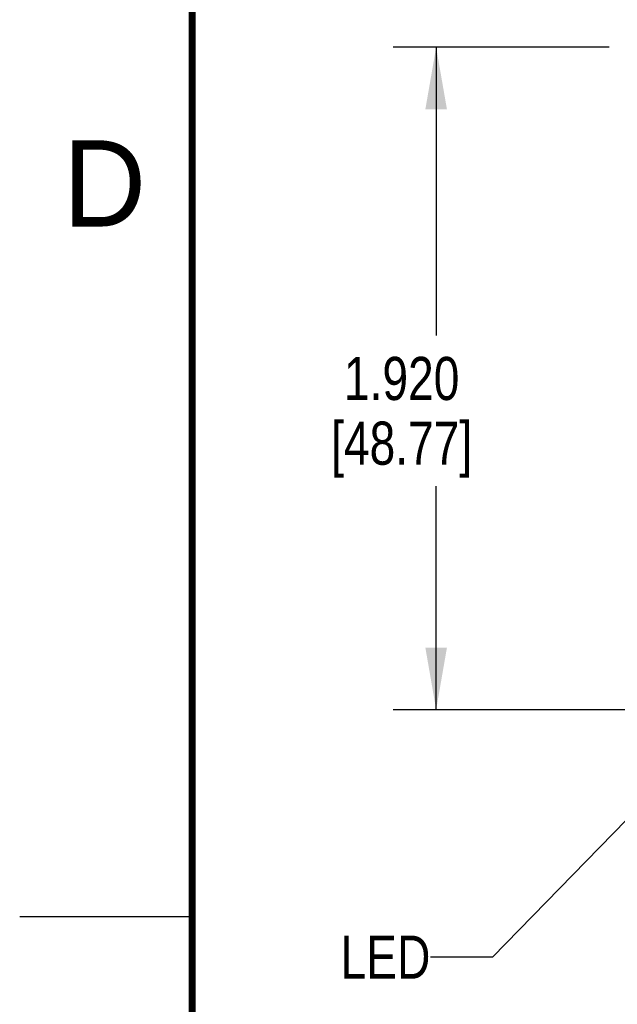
# Model space of a CAD drawing. Header units: inches. Extents: x 0 to 22, y 0 to 17.
# Tile 18 of 65: x 0 to 1.7, y 12.5 to 15.3. Entities that reach past the tile are written whole.
import ezdxf

# ---------------------------------------------------------------- set-up
doc = ezdxf.new("R2010")
doc.units = ezdxf.units.IN
doc.header["$LTSCALE"] = 1.21
doc.header["$MEASUREMENT"] = 0
doc.layers.get('0').update_dxf_attribs({"linetype": 'CONTINUOUS'})
doc.layers.add('DETAIL', color=7, linetype='CONTINUOUS')
doc.layers.add('DIMENSIONS', color=7, linetype='CONTINUOUS')
doc.styles.get("Standard").update_dxf_attribs({"font": 'txt', "width": 0.8})
doc.styles.add('TEXTSTYLE_2', font='txt')
doc.dimstyles.new('DIMSTYLE_2', dxfattribs={"dimtxt": 0.125, "dimasz": 0.18, "dimexe": 0.18, "dimexo": 0.0625, "dimgap": 0.09, "dimtad": 0, "dimtih": 1, "dimtoh": 1, "dimdec": 3, "dimzin": 4, "dimdsep": 46, "dimtxsty": 'STANDARD', "dimblk": '_FILLED', "dimblk1": '_FILLED', "dimblk2": '_FILLED', "dimcen": 0.09, "dimadec": 0, "dimazin": 0, "dimtp": 0.005, "dimtm": 0.005, "dimtfac": 1, "dimtdec": 3, "dimtofl": 0, "dimtmove": 0, "dimatfit": 3, "dimldrblk": '_FILLED', "dimfxl": 1, "dimtolj": 1, "dimtzin": 4, "dimarcsym": 0})
doc.dimstyles.get("Standard").update_dxf_attribs({"dimtxt": 0.125, "dimasz": 0.18, "dimexe": 0.18, "dimexo": 0.0625, "dimgap": 0.09, "dimtad": 0, "dimtih": 1, "dimtoh": 1, "dimdec": 3, "dimzin": 4, "dimdsep": 46, "dimtxsty": 'STANDARD', "dimblk": '_FILLED', "dimblk1": '_FILLED', "dimblk2": '_FILLED', "dimcen": 0.09, "dimadec": 0, "dimazin": 0, "dimtol": 1, "dimtp": 0.01, "dimtm": 0.01, "dimtfac": 1, "dimtdec": 3, "dimtofl": 0, "dimtmove": 0, "dimatfit": 3, "dimldrblk": '_FILLED', "dimfxl": 1, "dimtolj": 1, "dimtzin": 4, "dimarcsym": 0})

# ---------------------------------------------------------------- blocks, each defined once
blk = doc.blocks.new('_FILLED')
at = {"color": 0, "linetype": 'BYBLOCK'}
blk.add_solid([(0, 0), (-1, 0.174), (-1, -0.174)], dxfattribs=at)
blk = doc.blocks.new('*D4')
at = {"layer": 'DIMENSIONS', "color": 2, "linetype": 'CONTINUOUS'}
for p, q in [((1.7084, 15.2696), (1.0821, 15.2696)), ((1.2071, 15.2696), (1.2071, 14.4346)), ((1.2071, 13.3496), (1.2071, 13.9971)), ((2.0644, 13.3496), (1.0821, 13.3496))]:
    blk.add_line(p, q, dxfattribs=at)
at = {"layer": 'DIMENSIONS', "color": 2, "linetype": 'CONTINUOUS', "xscale": 0.18, "yscale": 0.18, "zscale": 0.18}
for p, rotation in [((1.2071, 15.2696), 90), ((1.2071, 13.3496), 270)]:
    blk.add_blockref('_FILLED', p, dxfattribs=dict(at, rotation=rotation))
at = {"layer": 'DIMENSIONS', "color": 2, "linetype": 'CONTINUOUS', "insert": (1.1071, 14.3721), "char_height": 0.125, "width": 0.7, "attachment_point": 2, "line_spacing_factor": 0.9}
blk.add_mtext('1.920\\P[48.77]', dxfattribs=at)

msp = doc.modelspace()

# ---------------------------------------------------------------- linework, layer by layer
at = {"color": 2, "linetype": 'CONTINUOUS'}
msp.add_line((0, 12.75), (0.5, 12.75), dxfattribs=at)
at = {"color": 7, "linetype": 'CONTINUOUS', "const_width": 0.02}
msp.add_lwpolyline([(0.5, 16.5), (0.5, 0.5)], dxfattribs=at)

# ---------------------------------------------------------------- texts
at = {"color": 2, "linetype": 'CONTINUOUS', "insert": (0.125, 15), "char_height": 0.25, "width": 0.25, "attachment_point": 1, "line_spacing_factor": 0.9, "style": 'TEXTSTYLE_2'}
msp.add_mtext('D', dxfattribs=at)
at = {"layer": 'DETAIL', "color": 2, "linetype": 'CONTINUOUS', "insert": (1.1904, 12.6949), "char_height": 0.125, "width": 0.3, "attachment_point": 3, "line_spacing_factor": 0.9}
msp.add_mtext('LED', dxfattribs=at)

# ---------------------------------------------------------------- dimensions: what is measured, and where the dimension line sits
at = {"layer": 'DIMENSIONS', "color": 2, "linetype": 'CONTINUOUS'}
dim = msp.add_linear_dim(base=(1.2071, 13.3496), p1=(1.7084, 15.2696), p2=(2.0644, 13.3496), angle=270, dimstyle='DIMSTYLE_2', dxfattribs=at)
dim.commit()
dim.dimension.update_dxf_attribs({"geometry": '*D4', "text_midpoint": (1.0571, 14.2158), "dimtype": 160})

# ---------------------------------------------------------------- leaders
at = {"layer": 'DETAIL', "color": 2, "linetype": 'CONTINUOUS'}
msp.add_leader([(2.0601, 13.34), (1.3704, 12.6324), (1.1904, 12.6324)], dimstyle='STANDARD', override={"dimtad": 0}, dxfattribs=at)

doc.saveas('drawing.dxf')
